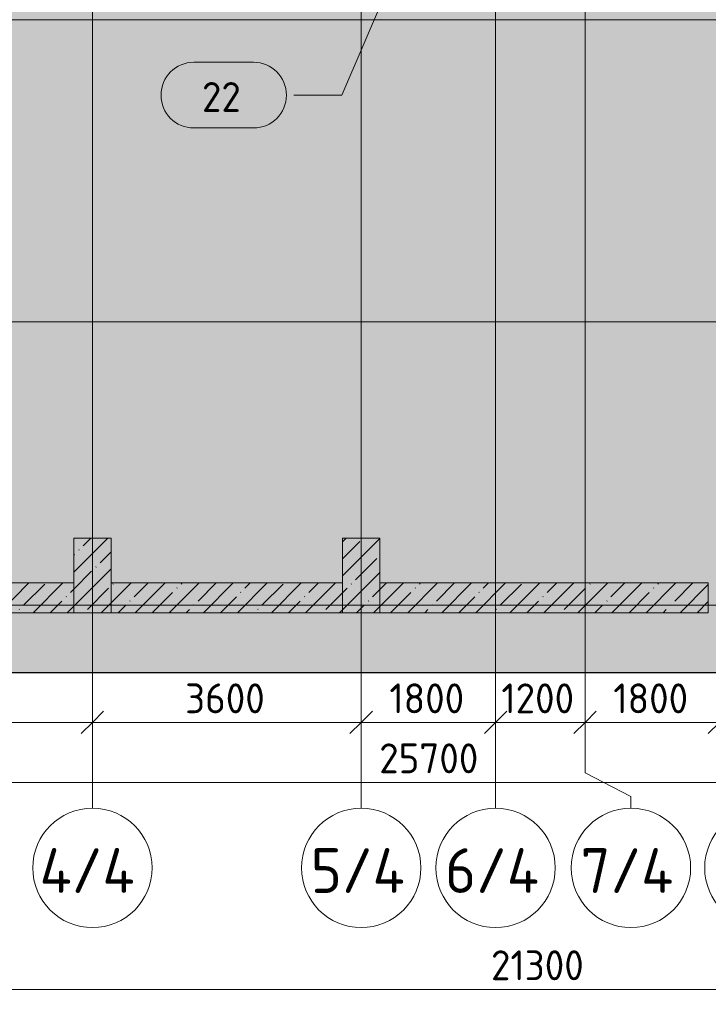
# Model space of a CAD drawing. Header units: millimetres. Extents: x -10358 to 171177, y -7314 to 134351.
# Tile 94 of 256: x 111945 to 121170, y -5348 to 7850. Entities that reach past the tile are written whole.
import ezdxf

# ---------------------------------------------------------------- set-up
doc = ezdxf.new("R2010")
doc.units = ezdxf.units.MM
doc.linetypes.add('3_ Штрих_ 5 х 3 мм', pattern=[8, 5, -3])
doc.linetypes.add('4_ Штрихпунктир_ 10 х 2 мм', pattern=[14, 10, -2, 0, -2])
for name, color, linetype, lineweight in [('A-ANNO-DIMS', 7, 'Continuous', 5), ('A-ANNO-DIMS-200', 7, 'Continuous', 5), ('A-AREA-IDEN', 7, 'Continuous', 5), ('A-DETL', 7, 'Continuous', 15), ('A-DETL-GENF', 7, 'Continuous', 13), ('A-WALL', 7, 'Continuous', 13), ('A-WALL-PATT', 7, 'Continuous', 13), ('S-COLS', 7, 'Continuous', 15), ('S-GRID', 7, 'Continuous', 5), ('S-GRID-IDEN', 7, 'Continuous', 5)]:
    doc.layers.add(name, color=color, linetype=linetype, lineweight=lineweight)
doc.styles.add('GOST Common_1', font='GOST_Common.ttf', dxfattribs={"height": 600})
doc.styles.add('GOST Common_2', font='GOST_Common.ttf', dxfattribs={"height": 400})
doc.dimstyles.new('2_мм', dxfattribs={"dimscale": 304.8, "dimtxt": 402.285999, "dimasz": 0.984252, "dimexe": 0.656168, "dimexo": 0.984252, "dimgap": 0, "dimtad": 1, "dimdec": 0, "dimdsep": 46, "dimtxsty": 'GOST Common_2', "dimblk1": 'OBLIQUE', "dimblk2": 'OBLIQUE', "dimsah": 1, "dimcen": 0.09, "dimdle": 0.656168, "dimadec": 5, "dimazin": 2, "dimtfac": 1, "dimtdec": 4, "dimtix": 1, "dimtmove": 0, "dimatfit": 3, "dimfxl": 1, "dimtvp": 1, "dimtolj": 1, "dimtzin": 0, "dimarcsym": 2})
doc.dimstyles.new('2_мм_1', dxfattribs={"dimscale": 304.8, "dimtxt": 402.285999, "dimasz": 0.984252, "dimexe": 0.656168, "dimexo": 0.984252, "dimgap": 0, "dimtad": 1, "dimdec": 0, "dimdsep": 46, "dimtxsty": 'GOST Common_2', "dimblk1": 'OBLIQUE', "dimblk2": 'OBLIQUE', "dimsah": 1, "dimcen": 0.09, "dimdle": 0.656168, "dimadec": 5, "dimazin": 2, "dimtfac": 1, "dimtdec": 4, "dimtix": 1, "dimtmove": 1, "dimatfit": 3, "dimfxl": 1, "dimtvp": 1, "dimtolj": 1, "dimtzin": 0, "dimarcsym": 2})
doc.dimstyles.new('2_мм_2', dxfattribs={"dimscale": 304.8, "dimtxt": 402.285999, "dimasz": 0.984252, "dimexe": 0.656168, "dimexo": 0.984252, "dimgap": 0, "dimtad": 1, "dimdec": 0, "dimdsep": 46, "dimtxsty": 'GOST Common_2', "dimblk1": 'OBLIQUE', "dimblk2": 'OBLIQUE', "dimsah": 1, "dimcen": 0.09, "dimdle": 0.656168, "dimadec": 5, "dimazin": 2, "dimtfac": 1, "dimtdec": 4, "dimtix": 1, "dimtmove": 0, "dimatfit": 3, "dimfxl": 1, "dimtvp": 1, "dimtolj": 1, "dimtzin": 0, "dimarcsym": 2})
pattern_1 = [(45, (0, 0), (-228.0985, 228.0985), []), (45, (228.1, 0), (-228.0985, 228.0985), [403.225, -80.645, 6.706, -73.939])]

# ---------------------------------------------------------------- blocks, each defined once
blk = doc.blocks.new('Ось сетки - 8_0 мм-31302-Маркировочный план-схема -1 этажа на отм_-5_600')
at = {"layer": 'S-GRID-IDEN'}
blk.add_circle((0, 0), 4, dxfattribs=at)
blk = doc.blocks.new('DIMBLOCK75-Маркировочный план-схема -1 этажа на отм_-5_600')
at = {"layer": 'A-ANNO-DIMS-200'}
for p, q in [((105970, -2462), (105970, -2174)), ((131670, -2462), (131670, -2174)), ((105770, -2374), (131870, -2374)), ((105970, -2374), (105970, -2462)), ((116761, -2374), (118359, -2374)), ((118359, -2374), (118820, -2374)), ((131670, -2374), (131670, -2462))]:
    blk.add_line(p, q, dxfattribs=at)
at = {"layer": 'A-ANNO-DIMS-200', "lineweight": 25}
for p, q in [((105970, -2374), (106120, -2224)), ((131670, -2374), (131820, -2224)), ((105970, -2374), (105820, -2524)), ((131670, -2374), (131520, -2524))]:
    blk.add_line(p, q, dxfattribs=at)
at = {"layer": 'A-ANNO-DIMS-200', "color": 0, "insert": (116761, -1851), "char_height": 400, "width": 1677.33, "attachment_point": 1, "line_spacing_factor": 1.022761, "style": 'GOST Common_2'}
blk.add_mtext('25700', dxfattribs=at)
blk = doc.blocks.new('_Oblique')
at = {"color": 0, "linetype": 'ByBlock', "lineweight": -2}
blk.add_line((-0.5, -0.5), (0.5, 0.5), dxfattribs=at)
blk = doc.blocks.new('DIMBLOCK162-Маркировочный план-схема -1 этажа на отм_-5_600')
at = {"layer": 'A-ANNO-DIMS-200'}
for p, q in [((108270, -5236), (108270, -4948)), ((129570, -5236), (129570, -4948)), ((108270, -5148), (129570, -5148)), ((108270, -5148), (108270, -5236)), ((129570, -5148), (129570, -5236))]:
    blk.add_line(p, q, dxfattribs=at)
at = {"layer": 'A-ANNO-DIMS-200', "lineweight": 25}
for p, q in [((108270, -5148), (108420, -4998)), ((129570, -5148), (129720, -4998)), ((108270, -5148), (108120, -5298)), ((129570, -5148), (129420, -5298))]:
    blk.add_line(p, q, dxfattribs=at)
at = {"layer": 'A-ANNO-DIMS-200', "color": 0, "insert": (118259, -4625), "char_height": 400, "width": 1587.33, "attachment_point": 1, "line_spacing_factor": 1.022761, "style": 'GOST Common_2'}
blk.add_mtext('21300', dxfattribs=at)
blk = doc.blocks.new('DIMBLOCK168-Маркировочный план-схема -1 этажа на отм_-5_600')
at = {"layer": 'A-ANNO-DIMS-200'}
for p, q in [((108270, -1657), (108270, -1370)), ((112920, -1657), (112920, -1370)), ((108270, -1570), (112920, -1570)), ((108270, -1570), (108270, -1657)), ((112920, -1570), (112920, -1657))]:
    blk.add_line(p, q, dxfattribs=at)
at = {"layer": 'A-ANNO-DIMS-200', "lineweight": 25}
for p, q in [((108270, -1570), (108420, -1420)), ((112920, -1570), (113070, -1420)), ((108270, -1570), (108120, -1720)), ((112920, -1570), (112770, -1720))]:
    blk.add_line(p, q, dxfattribs=at)
at = {"layer": 'A-ANNO-DIMS-200', "color": 0, "insert": (110015, -1047), "char_height": 400, "width": 1390.95, "attachment_point": 1, "line_spacing_factor": 1.022761, "style": 'GOST Common_2'}
blk.add_mtext('4650', dxfattribs=at)
blk = doc.blocks.new('DIMBLOCK169-Маркировочный план-схема -1 этажа на отм_-5_600')
at = {"layer": 'A-ANNO-DIMS-200'}
for p, q in [((112920, -1657), (112920, -1370)), ((116520, -1657), (116520, -1370)), ((112920, -1570), (116520, -1570)), ((112920, -1570), (112920, -1657)), ((116520, -1570), (116520, -1657))]:
    blk.add_line(p, q, dxfattribs=at)
at = {"layer": 'A-ANNO-DIMS-200', "lineweight": 25}
for p, q in [((112920, -1570), (113070, -1420)), ((116520, -1570), (116670, -1420)), ((112920, -1570), (112770, -1720)), ((116520, -1570), (116370, -1720))]:
    blk.add_line(p, q, dxfattribs=at)
at = {"layer": 'A-ANNO-DIMS-200', "color": 0, "insert": (114161, -1047), "char_height": 400, "width": 1341.86, "attachment_point": 1, "line_spacing_factor": 1.022761, "style": 'GOST Common_2'}
blk.add_mtext('3600', dxfattribs=at)
blk = doc.blocks.new('DIMBLOCK170-Маркировочный план-схема -1 этажа на отм_-5_600')
at = {"layer": 'A-ANNO-DIMS-200'}
for p, q in [((116520, -1657), (116520, -1370)), ((118320, -1657), (118320, -1370)), ((116520, -1570), (118320, -1570)), ((116520, -1570), (116520, -1657)), ((118320, -1570), (118320, -1657))]:
    blk.add_line(p, q, dxfattribs=at)
at = {"layer": 'A-ANNO-DIMS-200', "lineweight": 25}
for p, q in [((116520, -1570), (116670, -1420)), ((118320, -1570), (118470, -1420)), ((116520, -1570), (116370, -1720)), ((118320, -1570), (118170, -1720))]:
    blk.add_line(p, q, dxfattribs=at)
at = {"layer": 'A-ANNO-DIMS-200', "color": 0, "insert": (116898, -1047), "char_height": 400, "width": 1251.86, "attachment_point": 1, "line_spacing_factor": 1.022761, "style": 'GOST Common_2'}
blk.add_mtext('1800', dxfattribs=at)
blk = doc.blocks.new('DIMBLOCK171-Маркировочный план-схема -1 этажа на отм_-5_600')
at = {"layer": 'A-ANNO-DIMS-200'}
for p, q in [((118320, -1657), (118320, -1370)), ((119520, -1657), (119520, -1370)), ((118320, -1570), (119520, -1570)), ((118320, -1570), (118320, -1657)), ((119520, -1570), (119520, -1657))]:
    blk.add_line(p, q, dxfattribs=at)
at = {"layer": 'A-ANNO-DIMS-200', "lineweight": 25}
for p, q in [((118320, -1570), (118470, -1420)), ((119520, -1570), (119670, -1420)), ((118320, -1570), (118170, -1720)), ((119520, -1570), (119370, -1720))]:
    blk.add_line(p, q, dxfattribs=at)
at = {"layer": 'A-ANNO-DIMS-200', "color": 0, "insert": (118398, -1047), "char_height": 400, "width": 1251.86, "attachment_point": 1, "line_spacing_factor": 1.022761, "style": 'GOST Common_2'}
blk.add_mtext('1200', dxfattribs=at)
blk = doc.blocks.new('DIMBLOCK172-Маркировочный план-схема -1 этажа на отм_-5_600')
at = {"layer": 'A-ANNO-DIMS-200'}
for p, q in [((119520, -1657), (119520, -1370)), ((121320, -1657), (121320, -1370)), ((119520, -1570), (121320, -1570)), ((119520, -1570), (119520, -1657)), ((121320, -1570), (121320, -1657))]:
    blk.add_line(p, q, dxfattribs=at)
at = {"layer": 'A-ANNO-DIMS-200', "lineweight": 25}
for p, q in [((119520, -1570), (119670, -1420)), ((121320, -1570), (121470, -1420)), ((119520, -1570), (119370, -1720)), ((121320, -1570), (121170, -1720))]:
    blk.add_line(p, q, dxfattribs=at)
at = {"layer": 'A-ANNO-DIMS-200', "color": 0, "insert": (119898, -1047), "char_height": 400, "width": 1251.86, "attachment_point": 1, "line_spacing_factor": 1.022761, "style": 'GOST Common_2'}
blk.add_mtext('1800', dxfattribs=at)
blk = doc.blocks.new('Марка помещения _Номер_ - 2 мм-68851-Маркировочный план-схема -1 этажа на отм_-5_600')
at = {"layer": 'A-AREA-IDEN'}
for p, q in [((-2.027, 2.21), (1.973, 2.21)), ((-2.027, -2.19), (1.973, -2.19))]:
    blk.add_line(p, q, dxfattribs=at)
for centre, start, end in [((-2.027, 0.01), 90, 270), ((1.973, 0.01), 270, 90)]:
    blk.add_arc(centre, 2.2, start, end, dxfattribs=at)
blk = doc.blocks.new('DIMBLOCK247-Маркировочный план-схема -1 этажа на отм_-5_600')
at = {"layer": 'A-ANNO-DIMS-200'}
for p, q in [((105970, -2462), (105970, -2174)), ((131670, -2462), (131670, -2174)), ((105770, -2374), (131870, -2374)), ((105970, -2374), (105970, -2462)), ((116761, -2374), (118359, -2374)), ((118359, -2374), (118820, -2374)), ((131670, -2374), (131670, -2462))]:
    blk.add_line(p, q, dxfattribs=at)
at = {"layer": 'A-ANNO-DIMS-200', "lineweight": 25}
for p, q in [((105970, -2374), (106120, -2224)), ((131670, -2374), (131820, -2224)), ((105970, -2374), (105820, -2524)), ((131670, -2374), (131520, -2524))]:
    blk.add_line(p, q, dxfattribs=at)
at = {"layer": 'A-ANNO-DIMS-200', "color": 0, "insert": (116761, -1851), "char_height": 400, "width": 1677.33, "attachment_point": 1, "line_spacing_factor": 1.022761, "style": 'GOST Common_2'}
blk.add_mtext('25700', dxfattribs=at)
blk = doc.blocks.new('DIMBLOCK333-Маркировочный план-схема -1 этажа на отм_-5_600')
at = {"layer": 'A-ANNO-DIMS-200'}
for p, q in [((108270, -3019), (108270, -5348)), ((108270, -5148), (108270, -3019)), ((129570, -3019), (129570, -5348)), ((129570, -5148), (129570, -3019)), ((108270, -5148), (129570, -5148))]:
    blk.add_line(p, q, dxfattribs=at)
at = {"layer": 'A-ANNO-DIMS-200', "lineweight": 25}
for p, q in [((108270, -5148), (108420, -4998)), ((129570, -5148), (129720, -4998)), ((108270, -5148), (108120, -5298)), ((129570, -5148), (129420, -5298))]:
    blk.add_line(p, q, dxfattribs=at)
at = {"layer": 'A-ANNO-DIMS-200', "color": 0, "insert": (118259, -4625), "char_height": 400, "width": 1587.33, "attachment_point": 1, "line_spacing_factor": 1.022761, "style": 'GOST Common_2'}
blk.add_mtext('21300', dxfattribs=at)
blk = doc.blocks.new('DIMBLOCK339-Маркировочный план-схема -1 этажа на отм_-5_600')
at = {"layer": 'A-ANNO-DIMS-200'}
for p, q in [((108270, -1657), (108270, -1370)), ((112920, -1657), (112920, -1370)), ((108270, -1570), (112920, -1570)), ((108270, -1570), (108270, -1657)), ((112920, -1570), (112920, -1657))]:
    blk.add_line(p, q, dxfattribs=at)
at = {"layer": 'A-ANNO-DIMS-200', "lineweight": 25}
for p, q in [((108270, -1570), (108420, -1420)), ((112920, -1570), (113070, -1420)), ((108270, -1570), (108120, -1720)), ((112920, -1570), (112770, -1720))]:
    blk.add_line(p, q, dxfattribs=at)
at = {"layer": 'A-ANNO-DIMS-200', "color": 0, "insert": (110015, -1047), "char_height": 400, "width": 1390.95, "attachment_point": 1, "line_spacing_factor": 1.022761, "style": 'GOST Common_2'}
blk.add_mtext('4650', dxfattribs=at)
blk = doc.blocks.new('DIMBLOCK340-Маркировочный план-схема -1 этажа на отм_-5_600')
at = {"layer": 'A-ANNO-DIMS-200'}
for p, q in [((112920, -1657), (112920, -1370)), ((116520, -1657), (116520, -1370)), ((112920, -1570), (116520, -1570)), ((112920, -1570), (112920, -1657)), ((116520, -1570), (116520, -1657))]:
    blk.add_line(p, q, dxfattribs=at)
at = {"layer": 'A-ANNO-DIMS-200', "lineweight": 25}
for p, q in [((112920, -1570), (113070, -1420)), ((116520, -1570), (116670, -1420)), ((112920, -1570), (112770, -1720)), ((116520, -1570), (116370, -1720))]:
    blk.add_line(p, q, dxfattribs=at)
at = {"layer": 'A-ANNO-DIMS-200', "color": 0, "insert": (114161, -1047), "char_height": 400, "width": 1341.86, "attachment_point": 1, "line_spacing_factor": 1.022761, "style": 'GOST Common_2'}
blk.add_mtext('3600', dxfattribs=at)
blk = doc.blocks.new('DIMBLOCK341-Маркировочный план-схема -1 этажа на отм_-5_600')
at = {"layer": 'A-ANNO-DIMS-200'}
for p, q in [((116520, -1657), (116520, -1370)), ((118320, -1657), (118320, -1370)), ((116520, -1570), (118320, -1570)), ((116520, -1570), (116520, -1657)), ((118320, -1570), (118320, -1657))]:
    blk.add_line(p, q, dxfattribs=at)
at = {"layer": 'A-ANNO-DIMS-200', "lineweight": 25}
for p, q in [((116520, -1570), (116670, -1420)), ((118320, -1570), (118470, -1420)), ((116520, -1570), (116370, -1720)), ((118320, -1570), (118170, -1720))]:
    blk.add_line(p, q, dxfattribs=at)
at = {"layer": 'A-ANNO-DIMS-200', "color": 0, "insert": (116898, -1047), "char_height": 400, "width": 1251.86, "attachment_point": 1, "line_spacing_factor": 1.022761, "style": 'GOST Common_2'}
blk.add_mtext('1800', dxfattribs=at)
blk = doc.blocks.new('DIMBLOCK342-Маркировочный план-схема -1 этажа на отм_-5_600')
at = {"layer": 'A-ANNO-DIMS-200'}
for p, q in [((118320, -1657), (118320, -1370)), ((119520, -1657), (119520, -1370)), ((118320, -1570), (119520, -1570)), ((118320, -1570), (118320, -1657)), ((119520, -1570), (119520, -1657))]:
    blk.add_line(p, q, dxfattribs=at)
at = {"layer": 'A-ANNO-DIMS-200', "lineweight": 25}
for p, q in [((118320, -1570), (118470, -1420)), ((119520, -1570), (119670, -1420)), ((118320, -1570), (118170, -1720)), ((119520, -1570), (119370, -1720))]:
    blk.add_line(p, q, dxfattribs=at)
at = {"layer": 'A-ANNO-DIMS-200', "color": 0, "insert": (118398, -1047), "char_height": 400, "width": 1251.86, "attachment_point": 1, "line_spacing_factor": 1.022761, "style": 'GOST Common_2'}
blk.add_mtext('1200', dxfattribs=at)
blk = doc.blocks.new('DIMBLOCK343-Маркировочный план-схема -1 этажа на отм_-5_600')
at = {"layer": 'A-ANNO-DIMS-200'}
for p, q in [((119520, -1657), (119520, -1370)), ((121320, -1657), (121320, -1370)), ((119520, -1570), (121320, -1570)), ((119520, -1570), (119520, -1657)), ((121320, -1570), (121320, -1657))]:
    blk.add_line(p, q, dxfattribs=at)
at = {"layer": 'A-ANNO-DIMS-200', "lineweight": 25}
for p, q in [((119520, -1570), (119670, -1420)), ((121320, -1570), (121470, -1420)), ((119520, -1570), (119370, -1720)), ((121320, -1570), (121170, -1720))]:
    blk.add_line(p, q, dxfattribs=at)
at = {"layer": 'A-ANNO-DIMS-200', "color": 0, "insert": (119898, -1047), "char_height": 400, "width": 1251.86, "attachment_point": 1, "line_spacing_factor": 1.022761, "style": 'GOST Common_2'}
blk.add_mtext('1800', dxfattribs=at)
blk = doc.blocks.new('DIMBLOCK368-Маркировочный план-схема -1 этажа на отм_-5_600')
at = {"layer": 'A-ANNO-DIMS-200'}
for p, q in [((108270, -3019), (108270, -5348)), ((108270, -5148), (108270, -3019)), ((129570, -3019), (129570, -5348)), ((129570, -5148), (129570, -3019)), ((108270, -5148), (129570, -5148))]:
    blk.add_line(p, q, dxfattribs=at)
at = {"layer": 'A-ANNO-DIMS-200', "lineweight": 25}
for p, q in [((108270, -5148), (108420, -4998)), ((129570, -5148), (129720, -4998)), ((108270, -5148), (108120, -5298)), ((129570, -5148), (129420, -5298))]:
    blk.add_line(p, q, dxfattribs=at)
at = {"layer": 'A-ANNO-DIMS-200', "color": 0, "insert": (118259, -4625), "char_height": 400, "width": 1587.33, "attachment_point": 1, "line_spacing_factor": 1.022761, "style": 'GOST Common_2'}
blk.add_mtext('21300', dxfattribs=at)

msp = doc.modelspace()

# ---------------------------------------------------------------- hatches: boundary and pattern name
at = {"layer": 'A-DETL-GENF', "true_color": 0xffffff}
h = msp.add_hatch(color=7, dxfattribs=at)
h.paths.add_polyline_path([(104300, -900), (133020, -900), (133020, 33900), (143920, 33900), (143920, 61561.8), (102310, 61561.8), (102310, 35400), (102285, 35400), (102285, 35550), (102135, 35550), (102135, 35400), (102110, 35400), (102110, 61561.8), (98370, 61561.8), (98370, 58200.1), (98170, 58200.1), (98170, 61561.8), (95628.4, 61561.8), (95628.4, 34000), (104300, 34000), (104300, -100)])
h.paths.add_polyline_path([(130320, 11900), (130320, 12700), (130440, 12700), (130440, 12750), (131470, 12750), (131470, 11900), (130440, 11900)])
h.paths.add_polyline_path([(131470, 12825), (130440, 12825), (130440, 12830), (130320, 12830), (130320, 13630), (130440, 13630), (130440, 13675), (131470, 13675), (131470, 12830)])
h.paths.add_polyline_path([(131116.4, 13750), (130440, 13750), (130440, 13760), (130320, 13760), (130320, 14560), (130440, 14560), (130440, 14700), (131470, 14700), (131470, 13750)])
h.paths.add_polyline_path([(113170, 15800), (112970, 15800), (112970, 37800), (108900, 37800), (108900, 38000), (113170, 38000), (113170, 17169.3)])
h.paths.add_polyline_path([(113145, 15825), (113145, 15975), (112995, 15975), (112995, 15825)])
h.paths.add_polyline_path([(128913, 16161), (128905.2, 16165.5), (128903, 16206), (128897.7, 16208.2), (128803, 16206), (128800.8, 16200.7), (128800.8, 16165.5), (128793, 16161), (128793, 16213), (128913, 16213), (128913, 16181.9)])
h.paths.add_polyline_path([(130440, 17700), (130440, 17800), (130320, 17800), (130320, 18600), (130440, 18600), (130440, 18650), (131470, 18650), (131470, 17700), (131116.4, 17700)])
h.paths.add_polyline_path([(129360, 17898), (129352.2, 17902.5), (129350, 17943), (129344.7, 17945.2), (129250, 17943), (129247.8, 17937.7), (129247.8, 17902.5), (129240, 17898), (129240, 17950), (129360, 17948.8), (129360, 17918.9)])
h.paths.add_polyline_path([(131116.4, 18725), (130440, 18725), (130440, 18800), (130320, 18800), (130320, 19600), (130440, 19600), (130440, 19675), (131470, 19675), (131470, 18725), (131424.8, 18725)])
h.paths.add_polyline_path([(131470, 19750), (130440, 19750), (130440, 19800), (130320, 19800), (130320, 20600), (130440, 20600), (130440, 20800), (131470, 20800), (131470, 19800)])
h.paths.add_polyline_path([(131116.4, 20900), (130440, 20900), (130440, 21125), (130320, 21125), (130320, 21925), (130440, 21925), (130440, 22035), (131470, 22035), (131470, 20900), (131372.5, 20900)])
h.paths.add_polyline_path([(131470, 22150), (130440, 22150), (130440, 22175), (130320, 22175), (130320, 22975), (130440, 22975), (130440, 23090), (131470, 23090), (131470, 22175)])
h.paths.add_polyline_path([(130457.1, 23165), (130440, 23165), (130440, 23225), (130320, 23225), (130320, 24025), (130440, 24025), (130440, 24125), (131470, 24125), (131470, 23165), (131116.4, 23165)])
h.paths.add_polyline_path([(129250, 23875), (129240, 23875), (129240, 23927), (129247.8, 23922.5), (129250, 23882), (129255.3, 23879.8), (129350, 23882), (129352.2, 23887.3), (129354.2, 23923.7), (129360, 23927), (129360, 23875), (129252.9, 23875)])
h.paths.add_polyline_path([(121707.7, 30870), (121668, 30870), (121672.5, 30877.8), (121713, 30880), (121715.2, 30885.3), (121713, 30980), (121707.7, 30982.2), (121671.3, 30984.2), (121668, 30990), (121720, 30990), (121720, 30870), (121713, 30870)])
h.paths.add_polyline_path([(124520, 32000), (124520, 32070), (124425, 32070), (124425, 33100), (125520, 33100), (125520, 32070), (125320, 32070), (125320, 32000), (124614.5, 32000)])
h.paths.add_polyline_path([(121664.5, 32000), (121570, 32000), (121570, 32070), (121470, 32070), (121470, 33100), (122380, 33100), (122380, 32070), (122370, 32070), (122370, 32000), (122066.7, 32000)])
h.paths.add_polyline_path([(123305.4, 32000), (122550, 32000), (122550, 32070), (122455, 32070), (122455, 33100), (123365, 33100), (123365, 32070), (123350, 32070), (123350, 32000), (123340, 32000)])
h.paths.add_polyline_path([(124322, 32000), (123530, 32000), (123530, 32070), (123440, 32070), (123440, 33100), (124350, 33100), (124350, 32070), (124330, 32070), (124330, 32000)])
h.paths.add_polyline_path([(121220, 35000), (121220, 35000), (120808.3, 35000)])
h.paths.add_polyline_path([(113145, 37825), (113145, 37975), (112995, 37975), (112995, 37825)])
h.paths.add_polyline_path([(132505, 39135), (132305, 39135), (132305, 61215), (132505, 61215), (132505, 46202.2)])
h.paths.add_polyline_path([(127398.3, 39190.7), (127286, 39243), (127355.8, 39392.8), (126966.1, 39574.5), (126966.1, 39962.1), (126904.7, 39962.1), (126904.7, 39673), (126780.8, 39673), (126780.8, 39985.7), (126552.4, 39985.7), (126537.5, 39956), (126514.1, 39930), (126486.3, 39911.7), (126456.8, 39901.2), (126420, 39898.8), (126391, 39903.7), (126360.6, 39917.2), (126334.6, 39937.9), (126314.7, 39964.5), (126302.1, 39995.2), (126297.7, 40028.2), (126302.1, 40062.4), (126314.7, 40093.4), (126334.6, 40120.1), (126360.6, 40140.9), (126391, 40154.4), (126421.7, 40160), (126454.9, 40157.6), (126488.1, 40145.7), (126514.1, 40128.6), (126797.1, 40128.6), (126832.2, 40191.7), (126886.7, 40256.9), (126930.7, 40296.7), (126991.4, 40335.8), (127057.7, 40364.4), (127139.9, 40382.7), (127202.8, 40387.2), (127271.7, 40381.3), (127341.7, 40363.5), (127407.8, 40334.6), (127468.4, 40295.1), (127521.6, 40246.4), (127566.2, 40189.6), (127604.2, 40116.9), (127626.8, 40046.7), (127637.3, 39987.1), (127638, 39914.9), (127626.8, 39843.5), (127598.4, 39763.8), (127566.2, 39705), (127527.2, 39653.4), (127474.8, 39603.6), (127415.1, 39563.1), (127349.5, 39532.9), (127513.7, 39438.1), (127492.5, 39392.8)])
h.paths.add_polyline_path([(127192.7, 39625.4), (127263.6, 39632.8), (127325, 39652.2), (127372.5, 39676.5), (127421.9, 39715.7), (127468.4, 39773.9), (127493.4, 39819), (127512.7, 39879.1), (127519.9, 39941.8), (127512.7, 40011.6), (127493.4, 40072.8), (127462.8, 40128.5), (127429.1, 40170.8), (127372.2, 40216.3), (127315.3, 40245.4), (127265.5, 40261.2), (127199.8, 40268), (127139.9, 40262.9), (127079.3, 40245.4), (127023.3, 40216.3), (126974, 40176.9), (126933.4, 40128.6), (127070, 40128.6), (127070, 39652.2), (127130, 39632.8), (127149.4, 39630.5)])
h.paths.add_polyline_path([(127202.8, 41038.4), (125545, 41038.4), (125545, 42788.4), (127220, 42788.4), (127220, 41038.4)])
h.paths.add_polyline_path([(109460, 44153.4), (107785, 44153.4), (107785, 45903.4), (109460, 45903.4), (109460, 44285)])
h.paths.add_polyline_path([(122170, 47063.4), (122170, 48400), (123420, 48400), (123420, 47063.4), (122740.1, 47063.4)])
h.paths.add_polyline_path([(132375, 49325), (132480, 49325), (132480, 49475), (132330, 49475), (132330, 49325)])
h.paths.add_polyline_path([(125770, 53538.4), (125380, 53538.4), (125380, 55288.4), (127055, 55288.4), (127055, 53538.4), (125884.2, 53538.4)])
h.paths.add_polyline_path([(113530.6, 53538.4), (113505, 53538.4), (113505, 55288.4), (115180, 55288.4), (115180, 53538.4), (114382.5, 53538.4)])
h.paths.add_polyline_path([(120270, 53538.4), (119390, 53538.4), (119390, 55288.4), (121065, 55288.4), (121065, 53538.4)])
h.paths.add_polyline_path([(97870, 58200), (97870.1, 58207), (97878, 58207), (97878, 58325), (97885, 58325), (97885, 58200)])
h.paths.add_polyline_path([(97805, 58200), (97805, 58325), (97812, 58325), (97812, 58207), (97820, 58207), (97820, 58200)])
at = {"layer": 'A-WALL-PATT', "lineweight": 5}
h = msp.add_hatch(dxfattribs=at)
h.set_pattern_fill('FP_1', color=256, style=0, pattern_type=2)
h.set_pattern_definition(pattern_1)
h.paths.add_polyline_path([(111571.7, -100), (112670, -100), (112670, 300), (108770, 300), (108770, -100)])
h = msp.add_hatch(dxfattribs=at)
h.set_pattern_fill('FP_1', color=256, style=0, pattern_type=2)
h.set_pattern_definition(pattern_1)
h.paths.add_polyline_path([(113170, -100), (116270, -100), (116270, 300), (113170, 300)])
h = msp.add_hatch(dxfattribs=at)
h.set_pattern_fill('FP_1', color=256, style=0, pattern_type=2)
h.set_pattern_definition(pattern_1)
h.paths.add_polyline_path([(121170, -100), (121170, 300), (116770, 300), (116770, -100), (117155.9, -100)])
at = {"layer": 'S-COLS', "lineweight": 5}
h = msp.add_hatch(dxfattribs=at)
h.set_pattern_fill('FP_1', color=256, style=0, pattern_type=2)
h.set_pattern_definition(pattern_1)
h.paths.add_polyline_path([(113170, -100), (113170, 900), (112670, 900), (112670, -100)])
h = msp.add_hatch(dxfattribs=at)
h.set_pattern_fill('FP_1', color=256, style=0, pattern_type=2)
h.set_pattern_definition(pattern_1)
h.paths.add_polyline_path([(116770, -100), (116770, 900), (116270, 900), (116270, -100)])

# ---------------------------------------------------------------- linework, layer by layer
at = {"layer": 'A-AREA-IDEN'}
for p, q in [((117022.2, 8610.3), (116259, 6838.4)), ((116259, 6838.4), (115618.4, 6838.4))]:
    msp.add_line(p, q, dxfattribs=at)
at = {"layer": 'A-DETL', "linetype": '3_ Штрих_ 5 х 3 мм', "lineweight": 30}
msp.add_line((104300, -900), (133020, -900), dxfattribs=at)
at = {"layer": 'A-WALL'}
for p, q in [((105870, 7850), (131770, 7850)), ((112670, 300), (108770, 300)), ((112670, -100), (112670, 300)), ((116270, 300), (113170, 300)), ((113170, 300), (113170, -100)), ((116270, -100), (116270, 300)), ((121170, 300), (116770, 300)), ((116770, 300), (116770, -100)), ((121170, -100), (121170, 300)), ((108770, -100), (112670, -100)), ((113170, -100), (116270, -100)), ((116770, -100), (121170, -100))]:
    msp.add_line(p, q, dxfattribs=at)
at = {"layer": 'S-COLS'}
for p, q in [((113170, 900), (112670, 900)), ((112670, 900), (112670, -100)), ((113170, -100), (113170, 900)), ((116770, 900), (116270, 900)), ((116270, 900), (116270, -100)), ((116770, -100), (116770, 900)), ((112670, -100), (113170, -100)), ((116270, -100), (116770, -100))]:
    msp.add_line(p, q, dxfattribs=at)
at = {"layer": 'S-GRID', "linetype": '4_ Штрихпунктир_ 10 х 2 мм'}
for p, q in [((112920, -2719.3), (112920, 60921.2)), ((116520, -2719.3), (116520, 60921.2)), ((118320, -2719.3), (118320, 60921.2)), ((119520, -2244.6), (119520, 60921.2)), ((145575, 3800), (104974.8, 3800)), ((145575, 0), (104974.8, 0)), ((155261.4, 0), (104974.8, 0))]:
    msp.add_line(p, q, dxfattribs=at)
at = {"layer": 'S-GRID'}
for p, q in [((119520, -2244.6), (120133.6, -2561.5)), ((120133.6, -2561.5), (120133.6, -2719.3))]:
    msp.add_line(p, q, dxfattribs=at)

# ---------------------------------------------------------------- block references
at = {"layer": 'A-AREA-IDEN', "xscale": 199.9999999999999, "yscale": 199.9999999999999, "zscale": 199.9999999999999}
msp.add_blockref('Марка помещения _Номер_ - 2 мм-68851-Маркировочный план-схема -1 этажа на отм_-5_600', (114683.7, 6836.5), dxfattribs=at)
at = {"layer": 'S-GRID-IDEN', "xscale": 199.9999999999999, "yscale": 199.9999999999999, "zscale": 199.9999999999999}
for p in [(112920, -3519.3), (116520, -3519.3), (118320, -3519.3), (120133.6, -3519.3), (121921.6, -3519.3)]:
    msp.add_blockref('Ось сетки - 8_0 мм-31302-Маркировочный план-схема -1 этажа на отм_-5_600', p, dxfattribs=at)

# ---------------------------------------------------------------- texts
at = {"layer": 'A-AREA-IDEN', "insert": (114386.7, 7013.9), "char_height": 400, "width": 705.485, "attachment_point": 1, "style": 'GOST Common_2'}
msp.add_mtext('22', dxfattribs=at)
at = {"layer": 'S-GRID-IDEN', "char_height": 600, "attachment_point": 1, "style": 'GOST Common_1'}
for s, insert, width in [('4/4', (112211.8, -3255.1), 1699.577), ('5/4', (115844.8, -3255.1), 1619.409), ('6/4', (117644.8, -3255.1), 1619.409), ('7/4', (119458.3, -3255.1), 1619.409)]:
    msp.add_mtext(s, dxfattribs=dict(at, insert=insert, width=width))

# ---------------------------------------------------------------- dimensions: what is measured, and where the dimension line sits
at = {"layer": 'A-ANNO-DIMS'}
for base, p1, p2, dimstyle, override, picture, middle in [((112920, -1569.6), (108270, -1357.4), (112920, -1357.4), '2_мм', {"dimpost": '<>', "dimfxl": 4650}, 'DIMBLOCK168-Маркировочный план-схема -1 этажа на отм_-5_600', (110595, -1369.6)), ((112920, -1569.6), (108270, -1357.4), (112920, -1357.4), '2_мм_2', {"dimpost": '<>', "dimfxl": 4650}, 'DIMBLOCK339-Маркировочный план-схема -1 этажа на отм_-5_600', (110595, -1369.6)), ((116520, -1569.6), (112920, -1357.4), (116520, -1357.4), '2_мм', {"dimpost": '<>', "dimfxl": 3600}, 'DIMBLOCK169-Маркировочный план-схема -1 этажа на отм_-5_600', (114720, -1369.6)), ((116520, -1569.6), (112920, -1357.4), (116520, -1357.4), '2_мм_2', {"dimpost": '<>', "dimfxl": 3600}, 'DIMBLOCK340-Маркировочный план-схема -1 этажа на отм_-5_600', (114720, -1369.6)), ((118320, -1569.6), (116520, -1357.4), (118320, -1357.4), '2_мм', {"dimpost": '<>', "dimfxl": 1800}, 'DIMBLOCK170-Маркировочный план-схема -1 этажа на отм_-5_600', (117420, -1369.6)), ((118320, -1569.6), (116520, -1357.4), (118320, -1357.4), '2_мм_2', {"dimpost": '<>', "dimfxl": 1800}, 'DIMBLOCK341-Маркировочный план-схема -1 этажа на отм_-5_600', (117420, -1369.6)), ((119520, -1569.6), (118320, -1357.4), (119520, -1357.4), '2_мм', {"dimpost": '<>', "dimfxl": 1200}, 'DIMBLOCK171-Маркировочный план-схема -1 этажа на отм_-5_600', (118920, -1369.6)), ((119520, -1569.6), (118320, -1357.4), (119520, -1357.4), '2_мм_2', {"dimpost": '<>', "dimfxl": 1200}, 'DIMBLOCK342-Маркировочный план-схема -1 этажа на отм_-5_600', (118920, -1369.6)), ((121320, -1569.6), (119520, -1357.4), (121320, -1357.4), '2_мм', {"dimpost": '<>', "dimfxl": 1800}, 'DIMBLOCK172-Маркировочный план-схема -1 этажа на отм_-5_600', (120420, -1369.6)), ((121320, -1569.6), (119520, -1357.4), (121320, -1357.4), '2_мм_2', {"dimpost": '<>', "dimfxl": 1800}, 'DIMBLOCK343-Маркировочный план-схема -1 этажа на отм_-5_600', (120420, -1369.6)), ((129570, -5148.1), (108270, -2719.3), (129570, -2719.3), '2_мм_2', {"dimpost": '<>', "dimfxl": 21300}, 'DIMBLOCK333-Маркировочный план-схема -1 этажа на отм_-5_600', (118920, -4948.1)), ((129570, -5148.1), (108270, -2719.3), (129570, -2719.3), '2_мм_2', {"dimpost": '<>', "dimfxl": 21300}, 'DIMBLOCK368-Маркировочный план-схема -1 этажа на отм_-5_600', (118920, -4948.1)), ((129570, -5148.1), (108270, -4936), (129570, -4936), '2_мм', {"dimpost": '<>', "dimfxl": 21300}, 'DIMBLOCK162-Маркировочный план-схема -1 этажа на отм_-5_600', (118920, -4948.1))]:
    dim = msp.add_linear_dim(base=base, p1=p1, p2=p2, dimstyle=dimstyle, override=override, dxfattribs=at)
    dim.commit()
    dim.dimension.update_dxf_attribs({"geometry": picture, "text_midpoint": middle})
for picture in ['DIMBLOCK75-Маркировочный план-схема -1 этажа на отм_-5_600', 'DIMBLOCK247-Маркировочный план-схема -1 этажа на отм_-5_600']:
    dim = msp.add_linear_dim(base=(131670, -2374), p1=(105970, -2161.8), p2=(131670, -2161.8), dimstyle='2_мм_1', override={"dimpost": '<>', "dimfxl": 25700}, dxfattribs=at)
    dim.commit()
    dim.dimension.update_dxf_attribs({"geometry": picture, "text_midpoint": (117599.9, -2117.9), "dimtype": 160})

doc.saveas('drawing.dxf')
